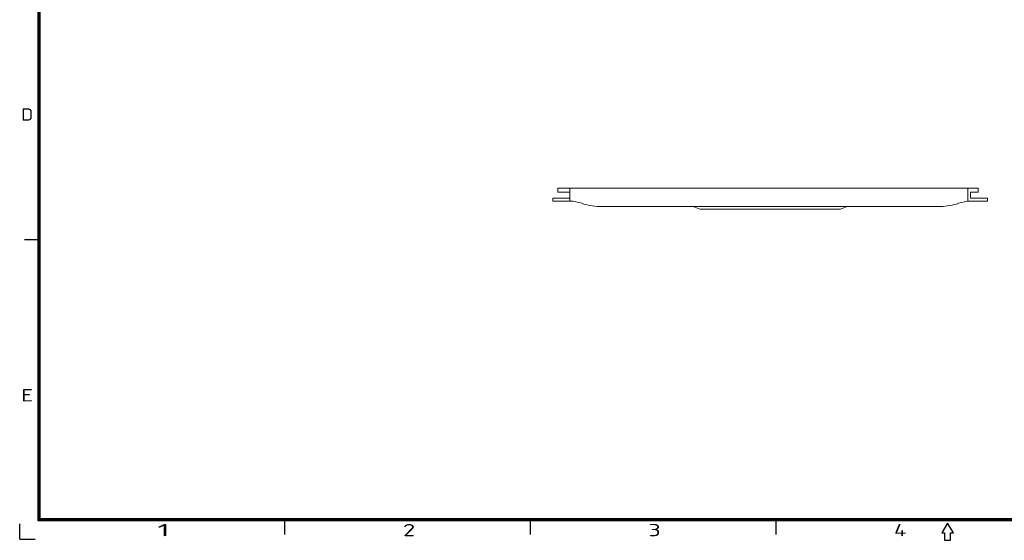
# Model space of a CAD drawing. Extents: x 0 to 427, y 0 to 299.
# Tile 1 of 8: x 0 to 227, y 0 to 120. Entities that reach past the tile are written whole.
import ezdxf
from ezdxf.enums import TextEntityAlignment as Align

# ---------------------------------------------------------------- set-up
doc = ezdxf.new("R2010")
doc.units = 0
doc.header["$LTSCALE"] = 23.1
doc.header["$MEASUREMENT"] = 0
doc.layers.get('0').update_dxf_attribs({"linetype": 'CONTINUOUS'})
doc.styles.get("Standard").update_dxf_attribs({"font": 'isocp3.shx', "bigfont": 'gbcbig.shx'})

# ---------------------------------------------------------------- blocks, each defined once
blk = doc.blocks.new('A3')
for p, q in [((231.12, 4.24), (231.12, 295.1)), ((231.35, 4.47), (231.35, 294.88)), ((231.57, 4.69), (231.57, 294.65)), ((231.35, 68.88), (227.96, 68.88)), ((649.22, 4.69), (231.57, 4.69)), ((226.88, 0), (226.88, 3.54)), ((649.67, 4.24), (231.12, 4.24)), ((649.45, 4.47), (231.35, 4.47)), ((287.85, 4.47), (287.85, 1.08)), ((344.35, 4.47), (344.35, 1.08)), ((400.85, 4.47), (400.85, 1.08)), ((440.4, 3.68), (439.04, 1.42)), ((441.75, 1.42), (440.4, 3.68)), ((226.88, 0), (230.41, 0)), ((439.04, 1.42), (439.72, 1.42)), ((439.72, 1.42), (439.72, -0.28)), ((441.07, 1.42), (441.75, 1.42)), ((441.07, -0.28), (441.07, 1.42)), ((439.72, -0.28), (441.07, -0.28))]:
    blk.add_line(p, q)
for s, width, p, p2 in [('D', 1.414518, (227.18, 96.34), (230, 96.34)), ('E', 1.818182, (227.18, 31.7), (230, 31.7)), ('1', 2.857143, (258.57, 0.66), (261.39, 0.66)), ('2', 1.639186, (315.07, 0.66), (317.89, 0.66)), ('3', 1.690842, (371.57, 0.66), (374.39, 0.66)), ('4', 1.538462, (428.07, 0.66), (430.89, 0.66))]:
    blk.add_text(s, height=2.82, dxfattribs=dict(width=width)).set_placement(p, p2, align=Align.FIT)
for tag, p in [('XXXE', (541.66, 30.61)), ('XXXC', (574.68, 30.61)), ('XXXA', (625.44, 30.61)), ('XXXG', (499.17, 23.61)), ('XXXK', (515.42, 22.59)), ('XXXF', (541.66, 23.61)), ('XXXD', (574.68, 23.61)), ('XXXB', (625.44, 23.61)), ('XXXM', (502.54, 6.73))]:
    blk.add_attdef(tag, text='', height=2.5).set_placement(p, align=Align.CENTER)
blk.add_attdef('XXXJ', text='', height=2.5).set_placement((504.73, 17.63), align=Align.MIDDLE_RIGHT)

msp = doc.modelspace()

# ---------------------------------------------------------------- linework, layer by layer
at = {"lineweight": 9}
for p, q in [((123.833, 79.889), (123.833, 80.789)), ((123.833, 80.789), (220.533, 80.789)), ((126.583, 79.889), (123.833, 79.889)), ((126.583, 77.789), (126.583, 80.789)), ((218.183, 80.789), (218.183, 77.767)), ((218.783, 79.889), (220.533, 79.889)), ((218.783, 78.489), (218.783, 79.889)), ((220.533, 79.889), (220.533, 80.789)), ((122.683, 78.489), (122.683, 77.789)), ((122.683, 78.489), (126.583, 78.489)), ((126.585, 77.789), (122.683, 77.789)), ((218.775, 77.789), (222.683, 77.789)), ((222.683, 78.489), (218.783, 78.489)), ((222.683, 78.489), (222.683, 77.789)), ((211.952, 76.589), (133.413, 76.589)), ((156.483, 75.989), (154.983, 76.589)), ((188.883, 75.989), (156.483, 75.989)), ((190.383, 76.589), (188.883, 75.989))]:
    msp.add_line(p, q, dxfattribs=at)
for centre, radius, start, end in [((126.59, 69.789), 8, 70.05156, 90.05149), ((133.413, 88.589), 12, 250.05156, 270), ((211.952, 88.589), 12, 270, 289.94844), ((218.775, 69.789), 8, 90, 109.94844)]:
    msp.add_arc(centre, radius, start, end, dxfattribs=at)

# ---------------------------------------------------------------- block references
msp.add_blockref('A3', (-226.878, 0))

doc.saveas('drawing.dxf')
